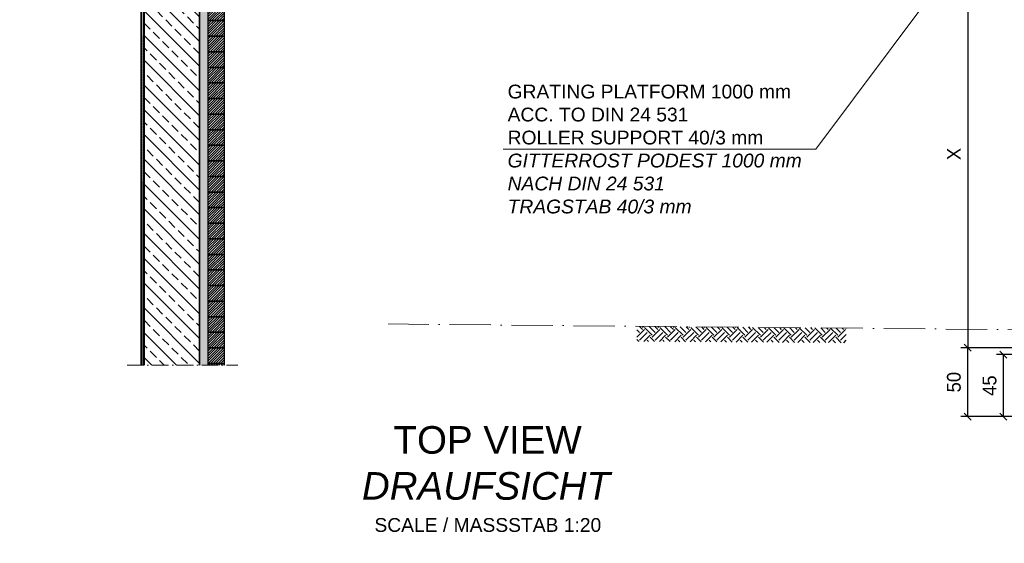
# Model space of a CAD drawing. Header units: millimetres. Extents: x -6178 to 46156, y -8419 to 8560.
# Tile 43 of 256: x -5751 to 1393, y -1091 to 2706. Entities that reach past the tile are written whole.
import ezdxf

# ---------------------------------------------------------------- set-up
doc = ezdxf.new("R2010")
doc.units = ezdxf.units.MM
doc.linetypes.add('ACAD_ISO10W100', pattern=[18, 12, -3, 0, -3])
doc.layers.add('Bemaßung', color=7, linetype='Continuous', lineweight=9)
doc.layers.add('Betonfundamente', color=7, linetype='Continuous', lineweight=18)
for name, color, linetype in [('Beschriftung', 7, 'Continuous'), ('POL_Bema', 7, 'Continuous'), ('Text', 7, 'Continuous')]:
    doc.layers.add(name, color=color, linetype=linetype)
doc.styles.add('Arial_Standard', font='arial.ttf')
doc.styles.add('LBB3.5M1000', font='isocp.shx', dxfattribs={"height": 3.5})
doc.dimstyles.new('DIN', dxfattribs={"dimtxt": 2.5, "dimasz": 2.5, "dimexe": 1.25, "dimexo": 0.625, "dimtad": 1, "dimtih": 1, "dimdec": 4, "dimdsep": 46, "dimlunit": 6, "dimtxsty": 'Standard', "dimcen": 2.5, "dimadec": 0, "dimazin": 0, "dimtfac": 1, "dimtdec": 4, "dimtmove": 0, "dimatfit": 3, "dimfxl": 0, "dimtvp": 1, "dimtolj": 1, "dimtzin": 0, "dimarcsym": 0})

# ---------------------------------------------------------------- blocks, each defined once
blk = doc.blocks.new('_Oblique')
at = {"layer": 'POL_Bema', "color": 0, "lineweight": -2}
blk.add_line((-0.5, -0.5), (0.5, 0.5), dxfattribs=at)
blk = doc.blocks.new('*D39')
at = {"layer": 'Bemaßung', "color": 0, "lineweight": -2, "transparency": 16777216}
for p, q in [((1554.4, 277.8), (1336.5, 277.8)), ((1386.5, -172.2), (1386.5, 277.8)), ((1554.4, -172.2), (1336.5, -172.2))]:
    blk.add_line(p, q, dxfattribs=at)
at = {"layer": 'DEFPOINTS', "color": 0, "transparency": 16777216}
for p in [(1386.5, 277.8), (1654.4, 277.8), (1654.4, -172.2)]:
    blk.add_point(p, dxfattribs=at)
at = {"layer": 'Bemaßung', "color": 0, "lineweight": -2, "transparency": 16777216, "xscale": 50, "yscale": 50, "zscale": 50}
for p, rotation in [((1386.5, 277.8), 90), ((1386.5, -172.2), 270)]:
    blk.add_blockref('_Oblique', p, dxfattribs=dict(at, rotation=rotation))
at = {"layer": 'Bemaßung', "color": 0, "transparency": 16777216, "insert": (1286.5, 52.8), "char_height": 100, "attachment_point": 5, "rotation": 90}
blk.add_mtext('\\A1;45', dxfattribs=at)
blk = doc.blocks.new('*D40')
at = {"layer": 'Bemaßung', "color": 0, "lineweight": -2, "transparency": 16777216}
for p, q in [((1904.4, 327.8), (1077.5, 327.8)), ((1127.5, -172.2), (1127.5, 327.8)), ((1554.4, -172.2), (1077.5, -172.2))]:
    blk.add_line(p, q, dxfattribs=at)
at = {"layer": 'DEFPOINTS', "color": 0, "transparency": 16777216}
for p in [(1127.5, 327.8), (2004.4, 327.8), (1654.4, -172.2)]:
    blk.add_point(p, dxfattribs=at)
at = {"layer": 'Bemaßung', "color": 0, "lineweight": -2, "transparency": 16777216, "xscale": 50, "yscale": 50, "zscale": 50}
for p, rotation in [((1127.5, 327.8), 90), ((1127.5, -172.2), 270)]:
    blk.add_blockref('_Oblique', p, dxfattribs=dict(at, rotation=rotation))
at = {"layer": 'Bemaßung', "color": 0, "transparency": 16777216, "insert": (1027.5, 77.8), "char_height": 100, "attachment_point": 5, "rotation": 90}
blk.add_mtext('\\A1;50', dxfattribs=at)
blk = doc.blocks.new('*D41')
at = {"layer": 'Bemaßung', "color": 0, "lineweight": -2, "transparency": 16777216}
for p, q in [((1914.4, 3137.2), (1077.5, 3137.2)), ((1127.5, 3137.2), (1127.5, 327.8)), ((1904.4, 327.8), (1077.5, 327.8))]:
    blk.add_line(p, q, dxfattribs=at)
at = {"layer": 'DEFPOINTS', "color": 0, "transparency": 16777216}
for p in [(2014.4, 3137.2), (1127.5, 327.8), (2004.4, 327.8)]:
    blk.add_point(p, dxfattribs=at)
at = {"layer": 'Bemaßung', "color": 0, "lineweight": -2, "transparency": 16777216, "xscale": 50, "yscale": 50, "zscale": 50}
for p, rotation in [((1127.5, 3137.2), 90), ((1127.5, 327.8), 270)]:
    blk.add_blockref('_Oblique', p, dxfattribs=dict(at, rotation=rotation))
at = {"layer": 'Bemaßung', "color": 0, "transparency": 16777216, "insert": (1027.5, 1732.5), "char_height": 100, "attachment_point": 5, "rotation": 90}
blk.add_mtext('\\A1;X', dxfattribs=at)

msp = doc.modelspace()

# ---------------------------------------------------------------- hatches: boundary and pattern name
h = msp.add_hatch()
h.set_pattern_fill('AR-SAND', color=256, scale=0.2, style=0)
h.set_pattern_definition([(37.5, (-69209.168, -1691.334), (-0.3200063, 9.7882647), [0, -7.7216, 0, -8.636, 0, -8.255]), (7.5, (-69209.168, -1691.334), (8.9904657, 14.336502), [0, -4.1656, 0, -6.9596, 0, -2.667]), (327.5, (-69215.4165, -1691.334), (15.8198474, 0.0287437), [0, -2.54, 0, -9.144, 0, -11.938]), (317.5, (-69215.416, -1691.334), (15.271129, 4.4585865), [0, -1.27, 0, -5.9944, 0, -6.858])])
h.paths.add_polyline_path([(-4423.77176, 200.81877), (-4383.77176, 200.81877), (-4383.77176, 6089.81158), (-4446.19571, 6089.81158), (-4446.19571, 6032.38831), (-4418.77152, 6004.96413), (-4418.77152, 5886.32475), (-4423.77176, 5881.32452)])
for color, points in [(254, [(-4428.77155, 200.81877), (-4423.77176, 200.81877), (-4423.77176, 5881.32452), (-4418.77152, 5886.32475), (-4418.77152, 6004.96413), (-4458.86431, 6045.05691), (-4577.20481, 6046.56121), (-4582.14224, 6041.62377), (-5751.49883, 6056.48812), (-5751.49883, 6051.48748), (-4580.0978, 6036.59715), (-4575.16014, 6041.53481), (-4460.96163, 6040.08317), (-4423.77152, 6002.89306), (-4423.77152, 5888.39582), (-4428.77155, 5883.39579)]), (250, [(-4438.77152, 200.81877), (-4428.77155, 200.81877), (-4428.77155, 5883.39579), (-4423.77152, 5888.39582), (-4423.77152, 6002.89306), (-4460.96163, 6040.08317), (-4575.16014, 6041.53481), (-4580.0978, 6036.59715), (-5751.49883, 6051.48748), (-5751.49883, 6041.4867), (-4576.00843, 6026.54438), (-4571.07079, 6031.48202), (-4465.15628, 6030.13568), (-4433.77152, 5998.75092), (-4433.77152, 5892.53795), (-4438.77152, 5887.53795)]), (254, [(-4443.77176, 200.81877), (-4438.77152, 200.81877), (-4438.77152, 5887.53795), (-4433.77152, 5892.53795), (-4433.77152, 5998.75092), (-4465.15628, 6030.13568), (-4571.07079, 6031.48202), (-4576.00843, 6026.54438), (-5751.49883, 6041.4867), (-5751.49883, 6037.07449), (-4574.17822, 6021.30353), (-4569.02612, 6026.45563), (-4467.25361, 6025.16194), (-4438.77152, 5996.67985), (-4438.77152, 5894.60902), (-4443.77176, 5889.60879)]), (253, [(-4446.19571, 200.81877), (-4443.77176, 200.81877), (-4443.77176, 5994.60902), (-4469.10089, 6019.93815), (-5751.49883, 6037.07449), (-5751.49883, 6034.65049), (-4470.11816, 6017.52737), (-4446.19571, 5993.60492)])]:
    msp.add_hatch(color=color).paths.add_polyline_path(points)
at = {"lineweight": 9}
h = msp.add_hatch(dxfattribs=at)
h.set_pattern_fill('ANSI31', color=256, angle=90)
h.set_pattern_definition([(135, (-95017.643, 44216.9854), (-2.24506403, -2.24506403), [])])
h.paths.add_polyline_path([(-4871.19571, 200.81877), (-4862.97874, 200.81877), (-4865.2712, 5642.20892), (-4871.19571, 5642.20643)])
at = {"lineweight": 5}
h = msp.add_hatch(dxfattribs=at)
h.set_pattern_fill('ANSI31', color=0, scale=4, style=0)
h.paths.add_polyline_path([(-4383.77176, 2812.81158), (-4268.77176, 2812.81158), (-4268.77176, 2699.81158), (-4383.77176, 2699.81158)])
h = msp.add_hatch(dxfattribs=at)
h.set_pattern_fill('ANSI31', color=0, scale=4, style=0)
h.paths.add_polyline_path([(-4383.77176, 2699.81158), (-4268.77176, 2699.81158), (-4268.77176, 2586.81158), (-4383.77176, 2586.81158)])
h = msp.add_hatch(dxfattribs=at)
h.set_pattern_fill('ANSI31', color=0, scale=4, style=0)
h.paths.add_polyline_path([(-4383.77176, 2586.81158), (-4268.77176, 2586.81158), (-4268.77176, 2473.81158), (-4383.77176, 2473.81158)])
h = msp.add_hatch(dxfattribs=at)
h.set_pattern_fill('ANSI31', color=0, scale=4, style=0)
h.paths.add_polyline_path([(-4383.77176, 2473.81158), (-4268.77176, 2473.81158), (-4268.77176, 2360.81158), (-4383.77176, 2360.81158)])
h = msp.add_hatch(dxfattribs=at)
h.set_pattern_fill('ANSI31', color=0, scale=4, style=0)
h.paths.add_polyline_path([(-4383.77176, 2360.81158), (-4268.77176, 2360.81158), (-4268.77176, 2247.81158), (-4383.77176, 2247.81158)])
h = msp.add_hatch(dxfattribs=at)
h.set_pattern_fill('ANSI31', color=0, scale=4, style=0)
h.paths.add_polyline_path([(-4383.77176, 2247.81158), (-4268.77176, 2247.81158), (-4268.77176, 2134.81158), (-4383.77176, 2134.81158)])
h = msp.add_hatch(dxfattribs=at)
h.set_pattern_fill('ANSI31', color=0, scale=4, style=0)
h.paths.add_polyline_path([(-4383.77176, 2134.81158), (-4268.77176, 2134.81158), (-4268.77176, 2021.81158), (-4383.77176, 2021.81158)])
h = msp.add_hatch(dxfattribs=at)
h.set_pattern_fill('ANSI31', color=0, scale=4, style=0)
h.paths.add_polyline_path([(-4383.77176, 2021.81158), (-4268.77176, 2021.81158), (-4268.77176, 1908.81158), (-4383.77176, 1908.81158)])
h = msp.add_hatch(dxfattribs=at)
h.set_pattern_fill('ANSI31', color=0, scale=4, style=0)
h.paths.add_polyline_path([(-4383.77176, 1908.81158), (-4268.77176, 1908.81158), (-4268.77176, 1795.81158), (-4383.77176, 1795.81158)])
h = msp.add_hatch(dxfattribs=at)
h.set_pattern_fill('ANSI31', color=0, scale=4, style=0)
h.paths.add_polyline_path([(-4383.77176, 1795.81158), (-4268.77176, 1795.81158), (-4268.77176, 1682.81158), (-4383.77176, 1682.81158)])
h = msp.add_hatch(dxfattribs=at)
h.set_pattern_fill('ANSI31', color=0, scale=4, style=0)
h.paths.add_polyline_path([(-4383.77176, 1682.81158), (-4268.77176, 1682.81158), (-4268.77176, 1569.81158), (-4383.77176, 1569.81158)])
h = msp.add_hatch(dxfattribs=at)
h.set_pattern_fill('ANSI31', color=0, scale=4, style=0)
h.paths.add_polyline_path([(-4383.77176, 1569.81158), (-4268.77176, 1569.81158), (-4268.77176, 1456.81158), (-4383.77176, 1456.81158)])
h = msp.add_hatch(dxfattribs=at)
h.set_pattern_fill('ANSI31', color=0, scale=4, style=0)
h.paths.add_polyline_path([(-4383.77176, 1456.81158), (-4268.77176, 1456.81158), (-4268.77176, 1343.81158), (-4383.77176, 1343.81158)])
h = msp.add_hatch(dxfattribs=at)
h.set_pattern_fill('ANSI31', color=0, scale=4, style=0)
h.paths.add_polyline_path([(-4383.77176, 1343.81158), (-4268.77176, 1343.81158), (-4268.77176, 1230.81158), (-4383.77176, 1230.81158)])
h = msp.add_hatch(dxfattribs=at)
h.set_pattern_fill('ANSI31', color=0, scale=4, style=0)
h.paths.add_polyline_path([(-4383.77176, 1230.81158), (-4268.77176, 1230.81158), (-4268.77176, 1117.81158), (-4383.77176, 1117.81158)])
h = msp.add_hatch(dxfattribs=at)
h.set_pattern_fill('ANSI31', color=0, scale=4, style=0)
h.paths.add_polyline_path([(-4383.77176, 1117.81158), (-4268.77176, 1117.81158), (-4268.77176, 1004.81158), (-4383.77176, 1004.81158)])
h = msp.add_hatch(dxfattribs=at)
h.set_pattern_fill('ANSI31', color=0, scale=4, style=0)
h.paths.add_polyline_path([(-4383.77176, 1004.81158), (-4268.77176, 1004.81158), (-4268.77176, 891.81158), (-4383.77176, 891.81158)])
h = msp.add_hatch(dxfattribs=at)
h.set_pattern_fill('ANSI31', color=0, scale=4, style=0)
h.paths.add_polyline_path([(-4383.77176, 891.81158), (-4268.77176, 891.81158), (-4268.77176, 778.81158), (-4383.77176, 778.81158)])
h = msp.add_hatch(dxfattribs=at)
h.set_pattern_fill('ANSI31', color=0, scale=4, style=0)
h.paths.add_polyline_path([(-4383.77176, 778.81158), (-4268.77176, 778.81158), (-4268.77176, 665.81158), (-4383.77176, 665.81158)])
h = msp.add_hatch(dxfattribs=at)
h.set_pattern_fill('ANSI31', color=0, scale=4, style=0)
h.paths.add_polyline_path([(-4383.77176, 665.81158), (-4268.77176, 665.81158), (-4268.77176, 552.81158), (-4383.77176, 552.81158)])
h = msp.add_hatch(dxfattribs=at)
h.set_pattern_fill('ANSI31', color=0, scale=4, style=0)
h.paths.add_polyline_path([(-4383.77176, 552.81158), (-4268.77176, 552.81158), (-4268.77176, 439.81158), (-4383.77176, 439.81158)])
h = msp.add_hatch(dxfattribs=at)
h.set_pattern_fill('ANSI31', color=0, scale=4, style=0)
h.paths.add_polyline_path([(-4383.77176, 439.81158), (-4268.77176, 439.81158), (-4268.77176, 326.81158), (-4383.77176, 326.81158)])
h = msp.add_hatch()
h.set_pattern_fill('EARTH', color=253, scale=12.5, angle=45, style=0)
h.set_pattern_definition([(135, (21512.64, 38022.51), (-7e-15, 112.2532), [79.375, -79.375]), (135, (21533.69, 38043.56), (-7e-15, 112.2532), [79.375, -79.375]), (135, (21554.73, 38064.606), (-7e-15, 112.2532), [79.375, -79.375]), (45, (21554.73, 38078.64), (112.2532, 7e-15), [79.375, -79.375]), (45, (21533.69, 38099.685), (112.2532, 7e-15), [79.375, -79.375]), (45, (21512.64, 38120.73), (112.2532, 7e-15), [79.375, -79.375])])
h.paths.add_polyline_path([(246.49355, 469.43021), (-116.45397, 472.73289), (-1273.27486, 482.23422), (-1273.27486, 373.14643), (246.49355, 363.6451)])
h = msp.add_hatch(dxfattribs=at)
h.set_pattern_fill('ANSI31', color=0, scale=4, style=0)
h.paths.add_polyline_path([(-4383.77176, 326.81158), (-4268.77176, 326.81158), (-4268.77176, 213.81158), (-4383.77176, 213.81158)])
h = msp.add_hatch(dxfattribs=at)
h.set_pattern_fill('ANSI31', color=0, scale=4, style=0)
h.paths.add_polyline_path([(-4383.77176, 200.81877), (-4268.77176, 200.81877), (-4268.77176, 213.81158), (-4383.77176, 213.81158)])
at = {"layer": 'Betonfundamente', "lineweight": 9}
h = msp.add_hatch(dxfattribs=at)
h.set_pattern_fill('ANSI33', color=256, scale=20, angle=90, style=0)
h.set_pattern_definition([(135, (0, 77.94), (-89.8026, -89.8026), []), (135, (5e-15, 167.75), (-89.8026, -89.8026), [63.5, -31.75])])
h.paths.add_polyline_path([(-4846.19571, 200.81877), (-4446.19571, 200.81877), (-4446.19571, 5667.20769), (-4835.18138, 5667.20769), (-4835.18138, 5633.20769), (-4838.18138, 5633.20769), (-4846.19571, 5633.20517)])

# ---------------------------------------------------------------- linework, layer by layer
at = {"color": 0}
msp.add_line((-4446.19571, 200.81877), (-4446.19571, 5993.60492), dxfattribs=at)
for p, q in [((-4871.19571, 200.81877), (-4871.19571, 5662.20769)), ((-4850.19571, 200.81877), (-4850.19571, 5667.20769)), ((-4846.19778, 200.81877), (-4846.19571, 5667.12617)), ((-4846.19571, 200.81877), (-4846.19571, 5683.0824)), ((-4862.97874, 200.81877), (-4865.2712, 5642.20892))]:
    msp.add_line(p, q)
at = {"color": 253, "linetype": 'ACAD_ISO10W100', "lineweight": 13, "ltscale": 25}
msp.add_line((5768.79013, 419.17955), (-3078.86572, 499.68964), dxfattribs=at)
at = {"linetype": 'ACAD_ISO10W100', "lineweight": 18, "ltscale": 10}
msp.add_line((-4971.19571, 200.81877), (-4168.77176, 200.81877), dxfattribs=at)
at = {"color": 253}
msp.add_lwpolyline([(-4443.77176, 200.81877), (-4443.77176, 5994.60902)], dxfattribs=at)
at = {"color": 0}
for points in [[(-4383.77176, 2812.81158), (-4268.77176, 2812.81158), (-4268.77176, 2699.81158), (-4383.77176, 2699.81158), (-4383.77176, 2812.81158)], [(-4383.77176, 2699.81158), (-4268.77176, 2699.81158), (-4268.77176, 2586.81158), (-4383.77176, 2586.81158), (-4383.77176, 2699.81158)], [(-4383.77176, 2586.81158), (-4268.77176, 2586.81158), (-4268.77176, 2473.81158), (-4383.77176, 2473.81158), (-4383.77176, 2586.81158)], [(-4383.77176, 2473.81158), (-4268.77176, 2473.81158), (-4268.77176, 2360.81158), (-4383.77176, 2360.81158), (-4383.77176, 2473.81158)], [(-4383.77176, 2360.81158), (-4268.77176, 2360.81158), (-4268.77176, 2247.81158), (-4383.77176, 2247.81158), (-4383.77176, 2360.81158)], [(-4383.77176, 2247.81158), (-4268.77176, 2247.81158), (-4268.77176, 2134.81158), (-4383.77176, 2134.81158), (-4383.77176, 2247.81158)], [(-4383.77176, 2134.81158), (-4268.77176, 2134.81158), (-4268.77176, 2021.81158), (-4383.77176, 2021.81158), (-4383.77176, 2134.81158)], [(-4383.77176, 2021.81158), (-4268.77176, 2021.81158), (-4268.77176, 1908.81158), (-4383.77176, 1908.81158), (-4383.77176, 2021.81158)], [(-4383.77176, 1908.81158), (-4268.77176, 1908.81158), (-4268.77176, 1795.81158), (-4383.77176, 1795.81158), (-4383.77176, 1908.81158)], [(-4383.77176, 1795.81158), (-4268.77176, 1795.81158), (-4268.77176, 1682.81158), (-4383.77176, 1682.81158), (-4383.77176, 1795.81158)], [(-4383.77176, 1682.81158), (-4268.77176, 1682.81158), (-4268.77176, 1569.81158), (-4383.77176, 1569.81158), (-4383.77176, 1682.81158)], [(-4383.77176, 1569.81158), (-4268.77176, 1569.81158), (-4268.77176, 1456.81158), (-4383.77176, 1456.81158), (-4383.77176, 1569.81158)], [(-4383.77176, 1456.81158), (-4268.77176, 1456.81158), (-4268.77176, 1343.81158), (-4383.77176, 1343.81158), (-4383.77176, 1456.81158)], [(-4383.77176, 1343.81158), (-4268.77176, 1343.81158), (-4268.77176, 1230.81158), (-4383.77176, 1230.81158), (-4383.77176, 1343.81158)], [(-4383.77176, 1230.81158), (-4268.77176, 1230.81158), (-4268.77176, 1117.81158), (-4383.77176, 1117.81158), (-4383.77176, 1230.81158)], [(-4383.77176, 1117.81158), (-4268.77176, 1117.81158), (-4268.77176, 1004.81158), (-4383.77176, 1004.81158), (-4383.77176, 1117.81158)], [(-4383.77176, 1004.81158), (-4268.77176, 1004.81158), (-4268.77176, 891.81158), (-4383.77176, 891.81158), (-4383.77176, 1004.81158)], [(-4383.77176, 891.81158), (-4268.77176, 891.81158), (-4268.77176, 778.81158), (-4383.77176, 778.81158), (-4383.77176, 891.81158)], [(-4383.77176, 778.81158), (-4268.77176, 778.81158), (-4268.77176, 665.81158), (-4383.77176, 665.81158), (-4383.77176, 778.81158)], [(-4383.77176, 665.81158), (-4268.77176, 665.81158), (-4268.77176, 552.81158), (-4383.77176, 552.81158), (-4383.77176, 665.81158)], [(-4383.77176, 552.81158), (-4268.77176, 552.81158), (-4268.77176, 439.81158), (-4383.77176, 439.81158), (-4383.77176, 552.81158)], [(-4383.77176, 439.81158), (-4268.77176, 439.81158), (-4268.77176, 326.81158), (-4383.77176, 326.81158), (-4383.77176, 439.81158)], [(-4383.77176, 326.81158), (-4268.77176, 326.81158), (-4268.77176, 213.81158), (-4383.77176, 213.81158), (-4383.77176, 326.81158)], [(-4383.77176, 213.81158), (-4268.77176, 213.81158), (-4268.77176, 200.81877)], [(-4383.77176, 200.81877), (-4383.77176, 213.81158)]]:
    msp.add_lwpolyline(points, dxfattribs=at)
at = {"layer": 'Text', "lineweight": 9}
for q in [(1407.04824, 3612.92241), (-2244.31385, 1767.75134)]:
    msp.add_line((25.66043, 1767.75134), q, dxfattribs=at)

# ---------------------------------------------------------------- texts
at = {"layer": 'Beschriftung', "insert": (-3283.55913, -240.89052), "char_height": 200, "width": 1845.4785758, "attachment_point": 1, "style": 'LBB3.5M1000'}
msp.add_mtext('\\pi244.57;{\\fArial|b0|i0|c0|p34;TOP VIEW\\P\\pi15.509;\\fArial|b0|i1|c0|p34;DRAUFSICHT\\P\\pi106.2;\\fArial|b0|i0|c0|p34;\\H0.5x;SCALE / MASSSTAB 1:20}', dxfattribs=at)
at = {"layer": 'Text', "insert": (-2210.98018, 1767.75134), "char_height": 100, "width": 2551.4844574, "attachment_point": 4, "style": 'Arial_Standard'}
msp.add_mtext('GRATING PLATFORM 1000 mm\\PACC. TO DIN 24 531\\PROLLER SUPPORT 40/3 mm\\P{\\fArial|b0|i1|c0|p34;GITTERROST PODEST 1000 mm\\PNACH DIN 24 531\\PTRAGSTAB 40/3 mm}', dxfattribs=at)

# ---------------------------------------------------------------- dimensions: what is measured, and where the dimension line sits
at = {"layer": 'Bemaßung'}
for base, p1, p2, text, picture, middle in [((1127.49114, 327.81447), (2014.38052, 3137.207), (2004.38052, 327.81447), 'X', '*D41', (1027.49114, 1732.51074)), ((1127.49114, 327.81447), (1654.38052, -172.18553), (2004.38052, 327.81447), '50', '*D40', (1027.49114, 77.81447)), ((1386.49402, 277.81447), (1654.38052, -172.18553), (1654.38052, 277.81447), '45', '*D39', (1286.49402, 52.81447))]:
    dim = msp.add_linear_dim(base=base, p1=p1, p2=p2, angle=90, text=text, dimstyle='DIN', override={"dimscale": 100, "dimtxt": 1, "dimasz": 0.5, "dimexe": 0.5, "dimexo": 1, "dimgap": 0.5, "dimtih": 0, "dimdec": 2, "dimblk1": 'Oblique', "dimblk2": 'Oblique', "dimsah": 1, "dimtmove": 2}, dxfattribs=at)
    dim.commit()
    dim.dimension.update_dxf_attribs({"geometry": picture, "text_midpoint": middle})

doc.saveas('drawing.dxf')
